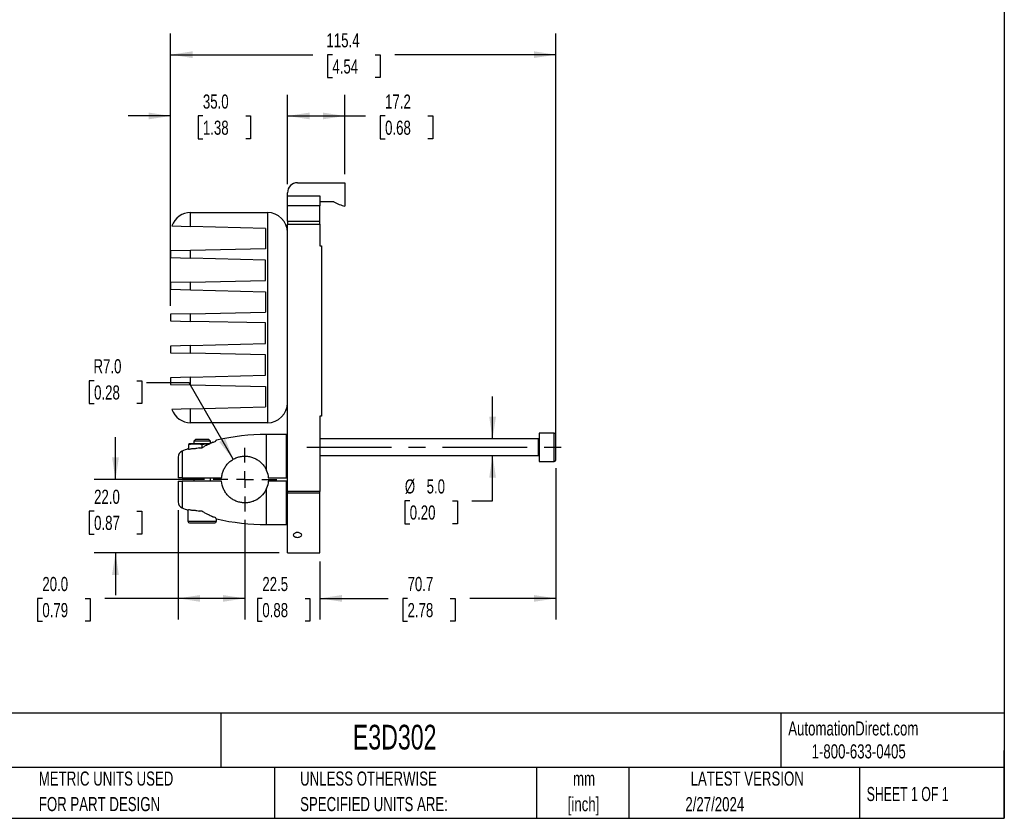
# Model space of a CAD drawing. Header units: millimetres. Extents: x 6 to 273, y 6 to 210.
# Tile 3 of 4: x 126 to 273, y 6 to 126. Entities that reach past the tile are written whole.
import ezdxf

# ---------------------------------------------------------------- set-up
doc = ezdxf.new("R2010")
doc.units = ezdxf.units.MM
doc.linetypes.add('CENTERX2', pattern=[20.32, 12.7, -2.54, 2.54, -2.54])
doc.layers.add('CENTER', color=40, linetype='CENTERX2')
doc.layers.add('DIMENSIONS', color=140, linetype='Continuous', lineweight=25)
doc.layers.add('TEXT', color=140, linetype='Continuous', lineweight=25)
doc.styles.add('SLDTEXTSTYLE0', font='TXT', dxfattribs={"width": 0.7})
doc.styles.add('SLDTEXTSTYLE1', font='TXT', dxfattribs={"width": 0.65})
doc.dimstyles.new('SLDDIMSTYLE0', dxfattribs={"dimtxt": 2.158008, "dimasz": 3.302, "dimexe": 0, "dimexo": 0.0625, "dimgap": 0.539502, "dimtad": 0, "dimtih": 1, "dimtoh": 1, "dimlfac": 2, "dimrnd": 1e-09, "dimzin": 4, "dimdsep": 46, "dimtxsty": 'SLDTEXTSTYLE0', "dimsah": 1, "dimcen": 0.09, "dimadec": 0, "dimazin": 1, "dimtfac": 1, "dimtmove": 0, "dimatfit": 0, "dimfxl": 0, "dimfrac": 2, "dimtolj": 1, "dimtzin": 12, "dimarcsym": 0})
doc.dimstyles.new('SLDDIMSTYLE1', dxfattribs={"dimtxt": 2.158008, "dimasz": 3.302, "dimexe": 0, "dimexo": 0.0625, "dimgap": 0.539502, "dimtad": 0, "dimtih": 1, "dimtoh": 1, "dimlfac": 2, "dimrnd": 1e-09, "dimzin": 12, "dimdsep": 46, "dimtxsty": 'SLDTEXTSTYLE0', "dimsah": 1, "dimcen": 0.09, "dimadec": 0, "dimazin": 3, "dimtfac": 1, "dimtmove": 0, "dimatfit": 0, "dimfxl": 0, "dimfrac": 2, "dimtolj": 1, "dimtzin": 12, "dimarcsym": 0})
doc.dimstyles.new('SLDDIMSTYLE2', dxfattribs={"dimtxt": 2.158008, "dimasz": 3.302, "dimexe": 0, "dimexo": 0.0625, "dimgap": 0.539502, "dimtad": 0, "dimtih": 1, "dimtoh": 1, "dimlfac": 2, "dimrnd": 1e-09, "dimzin": 4, "dimdsep": 46, "dimtxsty": 'SLDTEXTSTYLE0', "dimsah": 1, "dimcen": 0.09, "dimadec": 0, "dimazin": 1, "dimtfac": 1, "dimtofl": 0, "dimtmove": 0, "dimatfit": 3, "dimfxl": 0, "dimfrac": 2, "dimtolj": 1, "dimtzin": 12, "dimarcsym": 0})
doc.dimstyles.new('SLDDIMSTYLE3', dxfattribs={"dimtxt": 2.158008, "dimasz": 3.302, "dimexe": 0, "dimexo": 0.0625, "dimgap": 0.539502, "dimtad": 0, "dimtih": 1, "dimtoh": 1, "dimlfac": 2, "dimrnd": 1e-09, "dimzin": 12, "dimdsep": 46, "dimtxsty": 'SLDTEXTSTYLE0', "dimsah": 1, "dimcen": 0.09, "dimadec": 0, "dimazin": 3, "dimtfac": 1, "dimtofl": 0, "dimtmove": 0, "dimatfit": 3, "dimfxl": 0, "dimfrac": 2, "dimtolj": 1, "dimtzin": 12, "dimarcsym": 0})
doc.dimstyles.new('SLDDIMSTYLE4', dxfattribs={"dimtxt": 2.158008, "dimasz": 3.302, "dimexe": 0, "dimexo": 0.0625, "dimgap": 0.539502, "dimtad": 0, "dimtih": 1, "dimtoh": 1, "dimlfac": 2, "dimrnd": 1e-09, "dimzin": 4, "dimdsep": 46, "dimtxsty": 'SLDTEXTSTYLE0', "dimsah": 1, "dimcen": 0, "dimadec": 0, "dimazin": 1, "dimtfac": 1, "dimtofl": 0, "dimtmove": 0, "dimatfit": 3, "dimfxl": 0, "dimfrac": 2, "dimtolj": 1, "dimtzin": 12, "dimarcsym": 0})

# ---------------------------------------------------------------- blocks, each defined once
blk = doc.blocks.new('_D_9')
at = {"layer": 'DIMENSIONS'}
for p, q in [((159.34, 51.07), (159.34, 36.12)), ((170.57, 44.84), (170.57, 36.12)), ((159.34, 39.3), (152.99, 39.3)), ((161.95, 39.3), (161.22, 39.3)), ((161.22, 39.3), (161.22, 35.87)), ((168.36, 39.3), (169.08, 39.3)), ((169.08, 39.3), (169.08, 35.87)), ((170.57, 39.3), (176.92, 39.3)), ((161.22, 35.87), (161.95, 35.87)), ((169.08, 35.87), (168.36, 35.87))]:
    blk.add_line(p, q, dxfattribs=at)
for points in [[(159.34, 39.3), (156.04, 39.8), (156.04, 38.79)], [(170.57, 39.3), (173.87, 38.79), (173.87, 39.8)]]:
    blk.add_solid(points, dxfattribs=at)
at = {"layer": 'DIMENSIONS', "char_height": 2.117, "attachment_point": 1, "style": 'SLDTEXTSTYLE0'}
for s, insert in [('22.5', (161.95, 42.51)), ('0.88', (161.95, 38.6))]:
    blk.add_mtext(s, dxfattribs=dict(at, insert=insert))
blk = doc.blocks.new('_D_10')
at = {"layer": 'DIMENSIONS'}
for p, q in [((149.34, 52.5), (149.34, 36.12)), ((159.34, 51.07), (159.34, 36.12)), ((129.01, 39.3), (128.29, 39.3)), ((128.29, 39.3), (128.29, 35.87)), ((135.42, 39.3), (136.15, 39.3)), ((136.15, 39.3), (136.15, 35.87)), ((149.34, 39.3), (138.35, 39.3)), ((159.34, 39.3), (149.34, 39.3)), ((128.29, 35.87), (129.01, 35.87)), ((136.15, 35.87), (135.42, 35.87))]:
    blk.add_line(p, q, dxfattribs=at)
for points in [[(149.34, 39.3), (152.64, 38.79), (152.64, 39.8)], [(159.34, 39.3), (156.04, 39.8), (156.04, 38.79)]]:
    blk.add_solid(points, dxfattribs=at)
at = {"layer": 'DIMENSIONS', "char_height": 2.117, "attachment_point": 1, "style": 'SLDTEXTSTYLE0'}
for s, insert in [('20.0', (129.01, 42.51)), ('0.79', (129.01, 38.6))]:
    blk.add_mtext(s, dxfattribs=dict(at, insert=insert))
blk = doc.blocks.new('_D_11')
at = {"layer": 'DIMENSIONS'}
for p, q in [((205.92, 58.81), (205.92, 36.12)), ((170.57, 44.84), (170.57, 36.12)), ((170.57, 39.3), (180.77, 39.3)), ((183.69, 39.3), (182.97, 39.3)), ((182.97, 39.3), (182.97, 35.87)), ((190.1, 39.3), (190.83, 39.3)), ((190.83, 39.3), (190.83, 35.87)), ((205.92, 39.3), (193.03, 39.3)), ((182.97, 35.87), (183.69, 35.87)), ((190.83, 35.87), (190.1, 35.87))]:
    blk.add_line(p, q, dxfattribs=at)
for points in [[(170.57, 39.3), (173.87, 38.79), (173.87, 39.8)], [(205.92, 39.3), (202.61, 39.8), (202.61, 38.79)]]:
    blk.add_solid(points, dxfattribs=at)
at = {"layer": 'DIMENSIONS', "char_height": 2.117, "attachment_point": 1, "style": 'SLDTEXTSTYLE0'}
for s, insert in [('70.7', (183.69, 42.51)), ('2.78', (183.69, 38.6))]:
    blk.add_mtext(s, dxfattribs=dict(at, insert=insert))
blk = doc.blocks.new('_D_12')
at = {"layer": 'DIMENSIONS'}
for p, q in [((196.43, 63.2), (196.43, 69.55)), ((196.43, 53.92), (196.43, 60.7)), ((184.02, 53.92), (183.3, 53.92)), ((183.3, 53.92), (183.3, 50.49)), ((190.43, 53.92), (191.16, 53.92)), ((191.16, 53.92), (191.16, 50.49)), ((193.33, 53.92), (196.43, 53.92)), ((183.3, 50.49), (184.02, 50.49)), ((191.16, 50.49), (190.43, 50.49))]:
    blk.add_line(p, q, dxfattribs=at)
for points in [[(196.43, 63.2), (196.93, 66.5), (195.92, 66.5)], [(196.43, 60.7), (195.92, 57.4), (196.93, 57.4)]]:
    blk.add_solid(points, dxfattribs=at)
at = {"layer": 'DIMENSIONS', "char_height": 2.117, "attachment_point": 1, "style": 'SLDTEXTSTYLE0'}
for s, insert in [('%%c', (183.29, 57.13)), ('5.0', (186.55, 57.13)), ('0.20', (184.02, 53.22))]:
    blk.add_mtext(s, dxfattribs=dict(at, insert=insert))
blk = doc.blocks.new('_D_13')
at = {"layer": 'DIMENSIONS'}
for p, q in [((148.22, 83.13), (148.22, 114.75)), ((165.72, 101.34), (165.72, 114.75)), ((148.22, 111.57), (141.87, 111.57)), ((153.05, 111.57), (152.33, 111.57)), ((152.33, 111.57), (152.33, 108.14)), ((159.47, 111.57), (160.19, 111.57)), ((160.19, 111.57), (160.19, 108.14)), ((165.72, 111.57), (172.07, 111.57)), ((152.33, 108.14), (153.05, 108.14)), ((160.19, 108.14), (159.47, 108.14))]:
    blk.add_line(p, q, dxfattribs=at)
for points in [[(148.22, 111.57), (144.91, 112.08), (144.91, 111.07)], [(165.72, 111.57), (169.02, 111.07), (169.02, 112.08)]]:
    blk.add_solid(points, dxfattribs=at)
at = {"layer": 'DIMENSIONS', "char_height": 2.117, "attachment_point": 1, "style": 'SLDTEXTSTYLE0'}
for s, insert in [('35.0', (153.05, 114.79)), ('1.38', (153.05, 110.87))]:
    blk.add_mtext(s, dxfattribs=dict(at, insert=insert))
blk = doc.blocks.new('_D_14')
at = {"layer": 'DIMENSIONS'}
for p, q in [((165.72, 101.34), (165.72, 114.75)), ((174.32, 102.84), (174.32, 114.75)), ((165.72, 111.57), (174.32, 111.57)), ((174.32, 111.57), (177.41, 111.57)), ((180.33, 111.57), (179.61, 111.57)), ((179.61, 111.57), (179.61, 108.14)), ((186.75, 111.57), (187.47, 111.57)), ((187.47, 111.57), (187.47, 108.14)), ((179.61, 108.14), (180.33, 108.14)), ((187.47, 108.14), (186.75, 108.14))]:
    blk.add_line(p, q, dxfattribs=at)
for points in [[(165.72, 111.57), (169.02, 111.07), (169.02, 112.08)], [(174.32, 111.57), (171.01, 112.08), (171.01, 111.07)]]:
    blk.add_solid(points, dxfattribs=at)
at = {"layer": 'DIMENSIONS', "char_height": 2.117, "attachment_point": 1, "style": 'SLDTEXTSTYLE0'}
for s, insert in [('17.2', (180.33, 114.79)), ('0.68', (180.33, 110.87))]:
    blk.add_mtext(s, dxfattribs=dict(at, insert=insert))
blk = doc.blocks.new('_D_15')
at = {"layer": 'DIMENSIONS'}
for p, q in [((148.22, 83.13), (148.22, 123.93)), ((205.92, 63.8), (205.92, 123.93)), ((148.22, 120.75), (169.52, 120.75)), ((172.44, 120.75), (171.72, 120.75)), ((171.72, 120.75), (171.72, 117.32)), ((178.86, 120.75), (179.58, 120.75)), ((179.58, 120.75), (179.58, 117.32)), ((205.92, 120.75), (181.78, 120.75)), ((171.72, 117.32), (172.44, 117.32)), ((179.58, 117.32), (178.86, 117.32))]:
    blk.add_line(p, q, dxfattribs=at)
for points in [[(148.22, 120.75), (151.52, 120.25), (151.52, 121.26)], [(205.92, 120.75), (202.61, 121.26), (202.61, 120.25)]]:
    blk.add_solid(points, dxfattribs=at)
at = {"layer": 'DIMENSIONS', "char_height": 2.117, "attachment_point": 1, "style": 'SLDTEXTSTYLE0'}
for s, insert in [('115.4', (171.55, 123.97)), ('4.54', (172.44, 120.05))]:
    blk.add_mtext(s, dxfattribs=dict(at, insert=insert))
blk = doc.blocks.new('_D_16')
at = {"layer": 'DIMENSIONS'}
for p, q in [((136.76, 71.91), (136.03, 71.91)), ((136.03, 71.91), (136.03, 68.48)), ((143.17, 71.91), (143.89, 71.91)), ((143.89, 71.91), (143.89, 68.48)), ((150.97, 71.61), (144.62, 71.61)), ((157.59, 60.14), (150.97, 71.61)), ((136.03, 68.48), (136.76, 68.48)), ((143.89, 68.48), (143.17, 68.48))]:
    blk.add_line(p, q, dxfattribs=at)
blk.add_solid([(157.59, 60.14), (156.38, 63.25), (155.5, 62.74)], dxfattribs=at)
at = {"layer": 'DIMENSIONS', "char_height": 2.117, "attachment_point": 1, "style": 'SLDTEXTSTYLE0'}
for s, insert in [('R7.0', (136.67, 75.13)), ('0.28', (136.76, 71.21))]:
    blk.add_mtext(s, dxfattribs=dict(at, insert=insert))
blk = doc.blocks.new('_D_17')
at = {"layer": 'DIMENSIONS'}
for p, q in [((139.96, 57.11), (139.96, 63.46)), ((153.3, 57.11), (136.79, 57.11)), ((136.76, 52.37), (136.03, 52.37)), ((136.03, 52.37), (136.03, 48.94)), ((143.17, 52.37), (143.89, 52.37)), ((143.89, 52.37), (143.89, 48.94)), ((136.03, 48.94), (136.76, 48.94)), ((143.89, 48.94), (143.17, 48.94)), ((164.45, 46.11), (136.79, 46.11)), ((139.96, 46.11), (139.96, 39.76))]:
    blk.add_line(p, q, dxfattribs=at)
for points in [[(139.96, 57.11), (140.47, 60.41), (139.45, 60.41)], [(139.96, 46.11), (139.45, 42.81), (140.47, 42.81)]]:
    blk.add_solid(points, dxfattribs=at)
at = {"layer": 'DIMENSIONS', "char_height": 2.117, "attachment_point": 1, "style": 'SLDTEXTSTYLE0'}
for s, insert in [('22.0', (136.76, 55.58)), ('0.87', (136.76, 51.67))]:
    blk.add_mtext(s, dxfattribs=dict(at, insert=insert))
blk = doc.blocks.new('SW_CENTERMARKSYMBOL_3')
at = {"layer": 'CENTER', "color": 0}
for p, q in [((0, 2.54), (0, 4.77)), ((-2.54, 0), (-4.77, 0)), ((0, 0), (-1.27, 0)), ((0, 0), (0, 1.27)), ((0, 0), (0, -1.27)), ((0, 0), (1.27, 0)), ((2.54, 0), (4.77, 0)), ((0, -2.54), (0, -4.77))]:
    blk.add_line(p, q, dxfattribs=at)

msp = doc.modelspace()

# ---------------------------------------------------------------- linework, layer by layer
for p, q in [((167.2165, 101.5734), (174.3165, 101.5734)), ((174.3165, 101.5734), (174.3165, 98.049)), ((165.7165, 99.6298), (165.7165, 100.0734)), ((165.7165, 99.6298), (170.5665, 99.6298)), ((165.7165, 98.1333), (165.7165, 99.6298)), ((170.5665, 99.6298), (170.5665, 98.1333)), ((170.5665, 98.1333), (165.7165, 98.1333)), ((165.7165, 95.8368), (165.7165, 98.1333)), ((172.6775, 98.6984), (170.5665, 98.6984)), ((170.5665, 95.8368), (170.5665, 98.1333)), ((151.2165, 95.0293), (151.2165, 97.1079)), ((151.2165, 97.1079), (162.7165, 97.1079)), ((162.7165, 97.1079), (162.7165, 65.6079)), ((165.7165, 95.8368), (165.7165, 95.3583)), ((165.7165, 95.8368), (170.5665, 95.8368)), ((170.5665, 95.3583), (170.5665, 95.8368)), ((148.3865, 95.1034), (151.2165, 95.0293)), ((162.4165, 94.736), (151.2165, 95.0293)), ((162.4165, 94.736), (162.4165, 91.6553)), ((165.7165, 95.3583), (170.5665, 95.3583)), ((165.7165, 55.3288), (165.7165, 95.3583)), ((170.5665, 95.3583), (170.5665, 92.1079)), ((151.2165, 91.4207), (148.2165, 91.3579)), ((162.4165, 91.6553), (151.2165, 91.4207)), ((151.2165, 90.2793), (151.2165, 91.4207)), ((170.5665, 92.1079), (170.8165, 92.1079)), ((170.8165, 92.1079), (170.8165, 66.6079)), ((148.2165, 91.3579), (148.2165, 90.3579)), ((148.2165, 90.3579), (151.2165, 90.2793)), ((162.4165, 89.986), (151.2165, 90.2793)), ((162.4165, 86.9053), (162.4165, 89.986)), ((151.2165, 86.6707), (148.2165, 86.6079)), ((148.2165, 86.6079), (148.2165, 85.6079)), ((148.2165, 85.6079), (151.2165, 85.5293)), ((151.2165, 86.6707), (162.4165, 86.9053)), ((151.2165, 85.5293), (151.2165, 86.6707)), ((151.2165, 85.5293), (162.4165, 85.236)), ((162.4165, 85.236), (162.4165, 82.1553)), ((151.2165, 81.9207), (148.2165, 81.8579)), ((148.2165, 81.8579), (148.2165, 80.8579)), ((151.2165, 81.9207), (162.4165, 82.1553)), ((151.2165, 80.795), (151.2165, 81.9207)), ((148.2165, 80.8579), (151.2165, 80.795)), ((162.4165, 80.5604), (151.2165, 80.795)), ((162.4165, 77.4797), (162.4165, 80.5604)), ((151.2165, 77.1864), (148.2165, 77.1079)), ((148.2165, 77.1079), (148.2165, 76.1079)), ((151.2165, 77.1864), (162.4165, 77.4797)), ((151.2165, 76.045), (151.2165, 77.1864)), ((148.2165, 76.1079), (151.2165, 76.045)), ((162.4165, 75.8104), (151.2165, 76.045)), ((162.4165, 72.7297), (162.4165, 75.8104)), ((151.2165, 72.4364), (148.2165, 72.3579)), ((148.2165, 72.3579), (148.2165, 71.3579)), ((151.2165, 72.4364), (162.4165, 72.7297)), ((151.2165, 71.295), (151.2165, 72.4364)), ((148.2165, 71.3579), (151.2165, 71.295)), ((151.2165, 71.295), (162.4165, 71.0604)), ((162.4165, 71.0604), (162.4165, 67.9797)), ((151.2165, 67.6864), (162.4165, 67.9797)), ((151.2165, 67.6864), (148.3865, 67.6123)), ((151.2165, 65.6079), (151.2165, 67.6864)), ((170.8165, 66.6079), (170.5665, 66.6079)), ((170.5665, 66.6079), (170.5665, 55.3288)), ((162.7165, 65.6079), (151.2165, 65.6079)), ((165.5915, 63.8579), (162.5915, 63.8579)), ((162.5915, 58.4069), (162.5915, 63.8579)), ((165.5915, 57.3579), (165.5915, 63.8579)), ((205.6665, 64.0754), (203.4165, 64.0754)), ((203.4165, 64.0754), (203.4165, 59.8254)), ((205.6665, 59.8254), (205.6665, 64.0754)), ((151.9415, 62.4579), (150.9415, 62.4579)), ((150.9415, 61.5912), (150.9415, 62.375)), ((151.9367, 63.1079), (151.6915, 62.8626)), ((151.6915, 62.8626), (151.6915, 62.4579)), ((154.1915, 62.8626), (151.6915, 62.8626)), ((153.9462, 63.1079), (151.9367, 63.1079)), ((153.9415, 62.4579), (151.9415, 62.4579)), ((152.9415, 61.8732), (152.9415, 62.375)), ((153.9415, 62.4579), (154.073, 62.447)), ((154.1091, 62.4579), (153.9415, 62.4579)), ((154.1915, 62.8626), (153.9462, 63.1079)), ((154.1915, 62.5053), (154.1915, 62.8626)), ((154.9915, 62.8583), (154.9915, 62.943)), ((165.7165, 62.1079), (165.5915, 62.1079)), ((203.3165, 63.2004), (170.5665, 63.2004)), ((203.3165, 60.7004), (203.3165, 63.2004)), ((149.9622, 61.3697), (149.9622, 57.3579)), ((150.8915, 61.5805), (150.8915, 61.6889)), ((170.5665, 60.7004), (203.3165, 60.7004)), ((149.3415, 60.4444), (149.3415, 57.3579)), ((203.4165, 59.8254), (205.6665, 59.8254)), ((149.3415, 56.8579), (149.3415, 53.7713)), ((149.9622, 56.8579), (149.9622, 52.846)), ((151.6915, 57.3579), (151.6915, 56.8579)), ((154.1915, 56.8579), (154.1915, 57.3579)), ((162.8325, 57.3579), (165.5915, 57.3579)), ((165.5915, 56.8579), (162.8325, 56.8579)), ((165.7165, 57.3579), (165.5915, 57.3579)), ((165.5915, 50.3579), (165.5915, 56.8579)), ((165.5915, 56.8579), (165.7165, 56.8579)), ((162.5915, 50.3579), (162.5915, 55.8088)), ((170.5665, 55.3288), (165.7165, 55.3288)), ((165.7165, 55.3288), (165.7165, 55.0524)), ((170.5665, 55.0524), (165.7165, 55.0524)), ((165.7165, 46.1079), (165.7165, 55.0524)), ((170.5665, 55.0524), (170.5665, 55.3288)), ((170.5665, 46.1079), (170.5665, 55.0524)), ((150.8165, 52.5095), (150.8165, 50.8579)), ((150.8915, 52.5269), (150.8915, 52.6352)), ((165.5915, 52.1079), (165.7165, 52.1079)), ((150.8165, 50.8579), (155.0665, 50.8579)), ((154.9915, 51.2727), (154.9915, 51.3574)), ((155.0665, 50.8579), (155.0665, 51.2194)), ((162.5915, 50.3579), (165.5915, 50.3579)), ((165.7165, 46.1079), (170.5665, 46.1079))]:
    msp.add_line(p, q)
at = {"flags": 128}
for points in [[(205.9165, 60.0754), (205.9165, 60.1255), (205.9165, 60.2733), (205.9165, 60.5108), (205.9165, 60.6594), (205.9165, 60.8254), (205.9165, 60.8939), (205.9165, 60.9645), (205.9165, 61.0371), (205.9165, 61.1116), (205.9165, 61.1296), (205.9165, 61.2241), (205.9165, 61.3481), (205.9165, 61.4254), (205.9165, 61.5542), (205.9165, 61.6851), (205.9165, 61.817), (205.9165, 61.9504)], [(151.0665, 50.6079), (151.1166, 50.6079), (151.2644, 50.6079), (151.5019, 50.6079), (151.6505, 50.6079), (151.8165, 50.6079), (151.885, 50.6079), (151.9556, 50.6079), (152.0282, 50.6079), (152.1027, 50.6079), (152.1207, 50.6079), (152.2152, 50.6079), (152.3392, 50.6079), (152.4165, 50.6079), (152.5453, 50.6079), (152.6762, 50.6079), (152.8081, 50.6079), (152.9415, 50.6079)]]:
    msp.add_lwpolyline(points, dxfattribs=at)
for centre, radius, start, end in [((167.2165, 100.0734), 1.5, 90, 180), ((175.683, 103.8914), 6, 239.939848, 256.835359), ((151.2165, 94.1079), 3, 90, 160.618933), ((162.7165, 94.1079), 3, 0, 90), ((162.7165, 68.6079), 3, 270, 0), ((151.2165, 68.6079), 3, 199.381067, 270), ((162.5915, 30.5624), 33.2954, 90, 103.021841), ((205.6665, 63.8254), 0.25, 0, 90), ((203.3165, 63.3004), 0.1, 270, 0), ((150.3415, 60.4444), 1, 112.290971, 180), ((162.5915, 30.5624), 33.2954, 110.749649, 112.290974), ((203.3165, 60.6004), 0.1, 0, 90), ((205.6665, 60.0754), 0.25, 270, 0), ((150.3415, 53.7713), 1, 180, 247.709029), ((162.5915, 83.6533), 33.2954, 247.709026, 249.250209), ((151.0665, 50.8579), 0.25, 180, 270), ((154.8165, 50.8579), 0.25, 270, 0), ((162.5915, 83.6533), 33.2954, 256.978062, 270)]:
    msp.add_arc(centre, radius, start, end)
for points in [[(205.9165, 61.9504), (205.9165, 61.982), (205.9165, 62.0454), (205.9165, 62.1401), (205.9165, 62.2344), (205.9165, 62.328), (205.9165, 62.4205), (205.9165, 62.5119), (205.9165, 62.6018), (205.9165, 62.6901), (205.9165, 62.7765), (205.9165, 62.8607), (205.9165, 62.9426), (205.9165, 63.0219), (205.9165, 63.0986), (205.9165, 63.1722), (205.9165, 63.2427), (205.9165, 63.3099), (205.9165, 63.3736), (205.9165, 63.4337), (205.9165, 63.49), (205.9165, 63.5423), (205.9165, 63.5905), (205.9165, 63.6345), (205.9165, 63.6741), (205.9165, 63.7094), (205.9165, 63.7401), (205.9165, 63.7663), (205.9165, 63.7878), (205.9165, 63.8045), (205.9165, 63.8165), (205.9165, 63.824), (205.9165, 63.8249), (205.9165, 63.8254)], [(150.9415, 62.375), (151.2733, 62.4263), (151.6064, 62.4579), (151.9415, 62.4579)], [(150.9415, 62.4579), (150.9415, 62.4579), (150.9415, 62.4263), (150.9415, 62.375)], [(151.9415, 62.4579), (152.2765, 62.4579), (152.6096, 62.4263), (152.9415, 62.375)], [(152.9415, 62.375), (153.2733, 62.4263), (153.6064, 62.4579), (153.9415, 62.4579)], [(152.9415, 61.8732), (153.094, 61.9686), (153.2487, 62.0593), (153.4052, 62.1456)], [(154.5277, 62.6808), (154.6813, 62.7435), (154.8359, 62.8026), (154.9915, 62.8583)], [(151.3552, 61.6798), (151.2001, 61.6499), (151.0455, 61.6168), (150.8915, 61.5805)], [(162.5915, 58.4069), (162.7252, 58.0724), (162.8064, 57.7231), (162.8325, 57.3579)], [(149.9622, 57.3579), (151.869, 57.3579), (153.8318, 57.3579), (155.8504, 57.3579)], [(155.8504, 56.8579), (153.8318, 56.8579), (151.869, 56.8579), (149.9622, 56.8579)], [(162.8325, 56.8579), (162.8064, 56.4926), (162.7252, 56.1433), (162.5915, 55.8088)], [(150.8915, 52.6352), (151.0455, 52.5989), (151.2001, 52.5658), (151.3552, 52.5359)], [(153.4052, 52.0701), (153.2487, 52.1565), (153.094, 52.2472), (152.9415, 52.3425)], [(154.9915, 51.3574), (154.8359, 51.4131), (154.6813, 51.4723), (154.5277, 51.535)]]:
    msp.add_open_spline(points, degree=3)
for points, knots in [([(154.5277, 62.6808), (154.3763, 62.5986), (154.2059, 62.5096), (153.9222, 62.372), (153.8227, 62.3254), (153.6187, 62.2342), (153.5136, 62.1893), (153.4052, 62.1456)], [0, 0, 0, 0, 0.5, 0.5, 0.75, 0.75, 1, 1, 1, 1]), ([(155.0893, 63.0009), (155.0864, 62.9991), (155.08, 62.9953), (155.0222, 62.9611), (154.9915, 62.943)], [0, 0, 0, 0, 0.46861134, 1, 1, 1, 1]), ([(150.8915, 61.6889), (150.8598, 61.6913), (150.8014, 61.6957), (150.7977, 61.6961), (150.796, 61.6963)], [0, 0, 0, 0, 0.54181153, 1, 1, 1, 1]), ([(152.4777, 61.8398), (152.2658, 61.7867), (152.0632, 61.7482), (151.679, 61.6964), (151.506, 61.6842), (151.3552, 61.6798)], [0, 0, 0, 0, 0.5, 0.5, 1, 1, 1, 1]), ([(152.4777, 61.8398), (152.555, 61.8466), (152.7095, 61.8601), (152.8642, 61.8689), (152.9415, 61.8732)], [0, 0, 0, 0, 0.50062529, 1, 1, 1, 1]), ([(155.8504, 57.3579), (155.8648, 57.5589), (155.8962, 57.7553), (155.9911, 58.1394), (156.0549, 58.3279), (156.2147, 58.6931), (156.3087, 58.866), (156.5243, 59.194), (156.6466, 59.3499), (156.9162, 59.6391), (157.0617, 59.7708), (157.2958, 59.9495), (157.3765, 60.0059), (157.5434, 60.1123), (157.6302, 60.1626), (157.8953, 60.3014), (158.078, 60.3779), (158.3608, 60.4691), (158.4565, 60.4956), (158.651, 60.5405), (158.7504, 60.5591), (159.0483, 60.6013), (159.2462, 60.6121), (159.6406, 60.6006), (159.839, 60.5779), (160.2232, 60.5006), (160.4092, 60.4466), (160.7701, 60.3089), (160.9456, 60.2245), (161.2755, 60.0312), (161.4313, 59.9219), (161.7253, 59.6777), (161.8639, 59.5418), (162.1142, 59.2523), (162.2273, 59.0977), (162.4289, 58.7677), (162.5178, 58.5911), (162.5915, 58.4069)], [0, 0, 0, 0, 0.0625, 0.0625, 0.125, 0.125, 0.1875, 0.1875, 0.25, 0.25, 0.3125, 0.3125, 0.34375, 0.34375, 0.375, 0.375, 0.4375, 0.4375, 0.46875, 0.46875, 0.5, 0.5, 0.5625, 0.5625, 0.625, 0.625, 0.6875, 0.6875, 0.75, 0.75, 0.8125, 0.8125, 0.875, 0.875, 0.9375, 0.9375, 1, 1, 1, 1]), ([(149.9622, 57.3579), (149.8701, 57.3579), (149.7859, 57.3579), (149.6329, 57.3579), (149.5661, 57.3579), (149.4565, 57.3579), (149.4136, 57.3579), (149.3564, 57.3579), (149.3415, 57.3579), (149.3415, 57.3579)], [0, 0, 0, 0, 0.25, 0.25, 0.5, 0.5, 0.75, 0.75, 1, 1, 1, 1]), ([(149.3415, 56.8579), (149.3415, 56.8579), (149.3559, 56.8579), (149.4132, 56.8579), (149.4557, 56.8579), (149.5649, 56.8579), (149.6322, 56.8579), (149.784, 56.8579), (149.8701, 56.8579), (149.9622, 56.8579)], [0, 0, 0, 0, 0.25, 0.25, 0.5, 0.5, 0.75, 0.75, 1, 1, 1, 1]), ([(162.5915, 55.8088), (162.4441, 55.4403), (162.2425, 55.1119), (161.7363, 54.5263), (161.4436, 54.2831), (160.9447, 53.9907), (160.7711, 53.9074), (160.4128, 53.7703), (160.2274, 53.7162), (159.9389, 53.6578), (159.8406, 53.6422), (159.6447, 53.6196), (159.5465, 53.6125), (159.2515, 53.6035), (159.0542, 53.6139), (158.757, 53.6556), (158.6573, 53.6739), (158.4618, 53.7187), (158.3656, 53.7452), (158.0815, 53.8365), (157.898, 53.9131), (157.5429, 54.0987), (157.3755, 54.2055), (157.0621, 54.4445), (156.9149, 54.5778), (156.6451, 54.8676), (156.524, 55.0221), (156.3622, 55.2683), (156.3117, 55.3528), (156.2174, 55.5268), (156.1734, 55.6168), (155.9746, 56.0724), (155.8792, 56.4553), (155.8504, 56.8579)], [0, 0, 0, 0, 0.125, 0.125, 0.25, 0.25, 0.3125, 0.3125, 0.375, 0.375, 0.40625, 0.40625, 0.4375, 0.4375, 0.5, 0.5, 0.53125, 0.53125, 0.5625, 0.5625, 0.625, 0.625, 0.6875, 0.6875, 0.75, 0.75, 0.8125, 0.8125, 0.84375, 0.84375, 0.875, 0.875, 1, 1, 1, 1]), ([(150.7961, 52.5194), (150.7946, 52.5193), (150.7801, 52.518), (150.8387, 52.5227), (150.8915, 52.5269)], [0, 0, 0, 0, 0.10026281, 1, 1, 1, 1]), ([(151.3552, 52.5359), (151.506, 52.5315), (151.6779, 52.5194), (152.0619, 52.4677), (152.2658, 52.429), (152.4777, 52.3759)], [0, 0, 0, 0, 0.5, 0.5, 1, 1, 1, 1]), ([(152.9415, 52.3425), (152.8642, 52.3469), (152.7095, 52.3556), (152.555, 52.3691), (152.4777, 52.3759)], [0, 0, 0, 0, 0.49937471, 1, 1, 1, 1]), ([(153.4052, 52.0701), (153.6221, 51.9827), (153.8241, 51.8912), (154.1081, 51.7536), (154.1996, 51.7076), (154.3712, 51.619), (154.4521, 51.576), (154.5277, 51.535)], [0, 0, 0, 0, 0.5, 0.5, 0.75, 0.75, 1, 1, 1, 1]), ([(152.9415, 50.6079), (152.971, 50.6079), (153.0301, 50.6079), (153.1186, 50.6079), (153.2067, 50.6079), (153.2942, 50.6079), (153.3809, 50.6079), (153.4924, 50.6079), (153.6269, 50.6079), (153.7811, 50.6079), (153.9287, 50.6079), (154.026, 50.6079), (154.0825, 50.6079), (154.1049, 50.6079), (154.1366, 50.6079), (154.1771, 50.6079), (154.2257, 50.6079), (154.2814, 50.6079), (154.343, 50.6079), (154.4092, 50.6079), (154.4782, 50.6079), (154.5479, 50.6079), (154.6158, 50.6079), (154.6792, 50.6079), (154.7351, 50.6079), (154.7795, 50.6079), (154.8103, 50.6079), (154.8144, 50.6079), (154.8165, 50.6079)], [0, 0, 0, 0, 0.03011621, 0.06023242, 0.09034863, 0.12046484, 0.15058104, 0.18069725, 0.23791766, 0.29514014, 0.35242128, 0.40969329, 0.41513737, 0.42477601, 0.43860902, 0.45663618, 0.47885725, 0.505272, 0.53588013, 0.57068135, 0.60967535, 0.65286178, 0.7002403, 0.75181051, 0.80757201, 0.8675244, 0.93166721, 1, 1, 1, 1]), ([(154.9915, 51.2727), (155.0472, 51.2397), (155.1055, 51.2052), (155.0901, 51.2144), (155.0894, 51.2148)], [0, 0, 0, 0, 0.95595771, 1, 1, 1, 1]), ([(167.3514, 49.1543), (167.4377, 49.1424), (167.5173, 49.1192), (167.6511, 49.0591), (167.7066, 49.0217), (167.7887, 48.9417), (167.8169, 48.8979), (167.8448, 48.8102), (167.845, 48.7651), (167.8031, 48.6363), (167.7162, 48.5557), (167.5089, 48.4764), (167.4275, 48.4573), (167.2555, 48.4386), (167.1644, 48.4392), (167.0367, 48.4544), (166.9946, 48.4621), (166.9166, 48.4812), (166.8803, 48.4928), (166.8127, 48.5195), (166.7814, 48.5349), (166.7267, 48.5677), (166.7028, 48.5853), (166.6616, 48.6229), (166.6442, 48.643), (166.6171, 48.6839), (166.6071, 48.7048), (166.5876, 48.7693), (166.5886, 48.8141), (166.633, 48.9457), (166.719, 49.0324), (166.8895, 49.107), (166.9261, 49.1199), (167.0046, 49.1414), (167.0465, 49.1498), (167.1319, 49.1609), (167.1765, 49.1637), (167.2647, 49.1634), (167.3083, 49.1603), (167.3514, 49.1543)], [0, 0, 0, 0, 0.0625, 0.0625, 0.125, 0.125, 0.1875, 0.1875, 0.25, 0.25, 0.375, 0.375, 0.4375, 0.4375, 0.5, 0.5, 0.53125, 0.53125, 0.5625, 0.5625, 0.59375, 0.59375, 0.625, 0.625, 0.65625, 0.65625, 0.6875, 0.6875, 0.75, 0.75, 0.875, 0.875, 0.90625, 0.90625, 0.9375, 0.9375, 0.96875, 0.96875, 1, 1, 1, 1])]:
    msp.add_open_spline(points, degree=3, knots=knots)
at = {"layer": 'CENTER'}
msp.add_line((168.5887, 61.9504), (207.6084, 61.9504), dxfattribs=at)
at = {"layer": 'TEXT'}
for p, q in [((273.05, 209.55), (273.05, 6.35)), ((273.05, 22.1261), (6.35, 22.1261)), ((155.7589, 22.1261), (155.7589, 13.97)), ((239.5754, 22.1261), (239.5754, 13.97)), ((273.05, 6.35), (273.05, 16.51)), ((273.05, 13.97), (6.35, 13.97)), ((163.7802, 13.97), (163.7802, 6.35)), ((203.0243, 13.97), (203.0243, 6.35)), ((216.8121, 13.97), (216.8121, 6.35)), ((251.3487, 13.97), (251.3487, 6.35)), ((6.35, 6.35), (273.05, 6.35))]:
    msp.add_line(p, q, dxfattribs=at)

# ---------------------------------------------------------------- block references
at = {"layer": 'CENTER'}
msp.add_blockref('SW_CENTERMARKSYMBOL_3', (159.3415, 57.1079), dxfattribs=at)

# ---------------------------------------------------------------- texts
at = {"color": 179, "linetype": 'Continuous', "lineweight": 18, "char_height": 2.116667, "attachment_point": 1, "style": 'SLDTEXTSTYLE0'}
for s, insert in [('AutomationDirect.com', (240.695, 20.8765)), ('1-800-633-0405', (244.1916, 17.437))]:
    msp.add_mtext(s, dxfattribs=dict(at, insert=insert))
at = {"layer": 'TEXT'}
for s, insert, char_height, attachment_point, style in [('E3D302', (175.5018, 20.362), 3.70417, 1, 'SLDTEXTSTYLE0'), ('METRIC UNITS USED', (128.4784, 13.364), 2.116667, 1, 'SLDTEXTSTYLE0'), ('UNLESS OTHERWISE', (167.6079, 13.364), 2.116667, 1, 'SLDTEXTSTYLE0'), ('LATEST VERSION', (234.5521, 13.364), 2.116667, 2, 'SLDTEXTSTYLE0'), ('mm', (210.1304, 13.355), 2.11667, 2, 'SLDTEXTSTYLE0'), ('SHEET 1 OF 1', (252.4413, 11.0515), 2.116667, 1, 'SLDTEXTSTYLE1'), ('FOR PART DESIGN', (128.4784, 9.5418), 2.116667, 1, 'SLDTEXTSTYLE0'), ('SPECIFIED UNITS ARE:', (167.6079, 9.5418), 2.116667, 1, 'SLDTEXTSTYLE0'), ('[inch]', (210.0466, 9.5328), 2.11667, 2, 'SLDTEXTSTYLE0'), ('2/27/2024', (229.7015, 9.5264), 2.11667, 2, 'SLDTEXTSTYLE0')]:
    msp.add_mtext(s, dxfattribs=dict(at, insert=insert, char_height=char_height, attachment_point=attachment_point, style=style))

# ---------------------------------------------------------------- dimensions: what is measured, and where the dimension line sits
at = {"layer": 'DIMENSIONS'}
for base, p1, p2, angle, dimstyle, picture, middle in [((205.9165, 120.7535), (148.2165, 81.8579), (205.9165, 62.5277), 0, 'SLDDIMSTYLE3', '_D_15', (175.6506, 120.7535)), ((165.7165, 111.5734), (148.2165, 81.8579), (165.7165, 100.0734), 0, 'SLDDIMSTYLE0', '_D_13', (156.2608, 111.5734)), ((174.3165, 111.5734), (165.7165, 100.0734), (174.3165, 101.5734), 0, 'SLDDIMSTYLE3', '_D_14', (183.5409, 111.5734)), ((139.9624, 46.1079), (154.5715, 57.1079), (165.7165, 46.1079), 90, 'SLDDIMSTYLE0', '_D_17', (139.9624, 52.367)), ((170.5665, 39.2963), (205.9165, 60.0754), (170.5665, 46.1079), 0, 'SLDDIMSTYLE3', '_D_11', (186.8984, 39.2963)), ((170.5665, 39.2963), (159.3415, 52.3379), (170.5665, 46.1079), 0, 'SLDDIMSTYLE1', '_D_9', (165.1516, 39.2963))]:
    dim = msp.add_linear_dim(base=base, p1=p1, p2=p2, angle=angle, dimstyle=dimstyle, dxfattribs=at)
    dim.commit()
    dim.dimension.update_dxf_attribs({"geometry": picture, "text_midpoint": middle, "dimtype": 160})
dim = msp.add_radius_dim(center=(159.3415, 57.1079), mpoint=(157.5915, 60.139), dimstyle='SLDDIMSTYLE4', dxfattribs=at)
dim.commit()
dim.dimension.update_dxf_attribs({"geometry": '_D_16', "text_midpoint": (139.9624, 71.6109), "dimtype": 164})
dim = msp.add_linear_dim(base=(196.4255, 60.7004), p1=(203.3165, 63.2004), p2=(203.3165, 60.7004), angle=90, text='%%c<>', dimstyle='SLDDIMSTYLE0', dxfattribs=at)
dim.commit()
dim.dimension.update_dxf_attribs({"geometry": '_D_12', "text_midpoint": (196.4255, 53.9198), "dimtype": 160})
dim = msp.add_linear_dim(base=(149.3415, 39.2963), p1=(159.3415, 52.3379), p2=(149.3415, 53.7713), dimstyle='SLDDIMSTYLE2', dxfattribs=at)
dim.commit()
dim.dimension.update_dxf_attribs({"geometry": '_D_10', "text_midpoint": (132.2165, 39.2963), "dimtype": 160})

doc.saveas('drawing.dxf')
